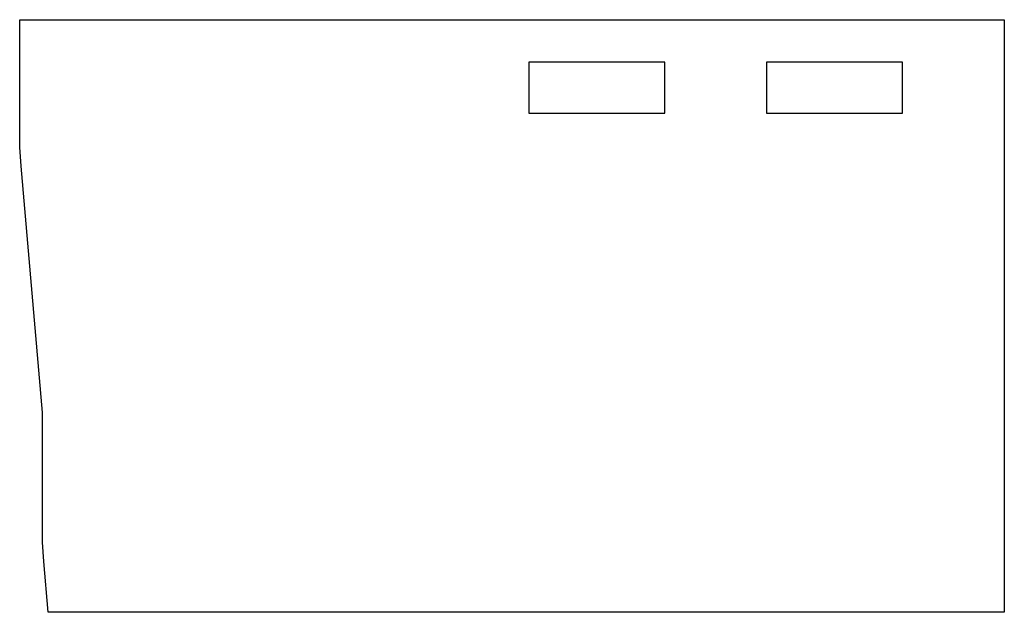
# Model space of a CAD drawing. Extents: x 0 to 7.25, y -3.42 to 0.94.
import ezdxf

# ---------------------------------------------------------------- set-up
doc = ezdxf.new("R2010")
doc.units = 0
doc.layers.add('1', color=1, linetype='CONTINUOUS')

msp = doc.modelspace()

# ---------------------------------------------------------------- linework, layer by layer
at = {"layer": '1', "color": 7}
for p, q in [((0, 0), (0, 0.9375)), ((0, 0.9375), (7.25, 0.9375)), ((7.25, 0.9375), (7.25, -3.4241)), ((4.75, 0.625), (3.75, 0.625)), ((3.75, 0.625), (3.75, 0.25)), ((4.75, 0.25), (4.75, 0.625)), ((6.5, 0.625), (5.5, 0.625)), ((5.5, 0.625), (5.5, 0.25)), ((6.5, 0.25), (6.5, 0.625)), ((3.75, 0.25), (4.75, 0.25)), ((5.5, 0.25), (6.5, 0.25)), ((0.0108, -0.1414), (0, 0)), ((0.1676, -1.9539), (0.0108, -0.1414)), ((0.1676, -2.9077), (0.1676, -1.9539)), ((0.178, -3.0491), (0.1676, -2.9077)), ((0.2095, -3.4241), (0.178, -3.0491)), ((7.25, -3.4241), (0.2095, -3.4241))]:
    msp.add_line(p, q, dxfattribs=at)

doc.saveas('drawing.dxf')
